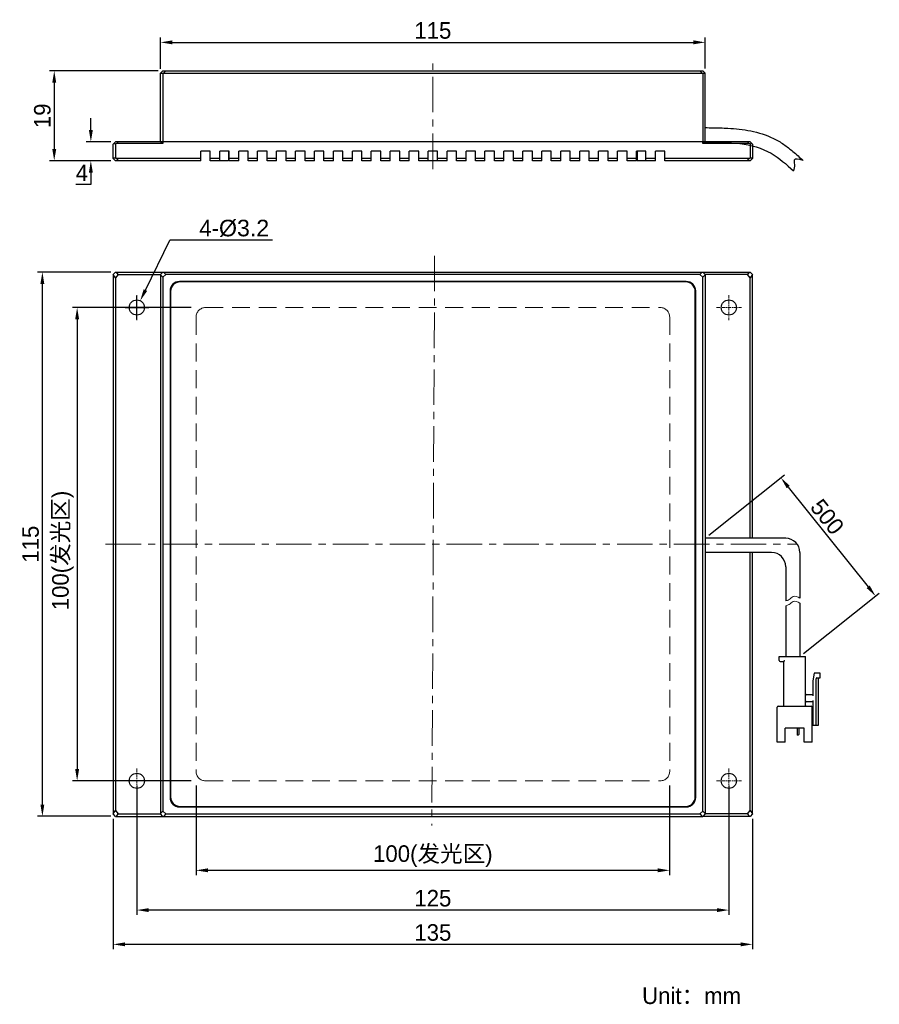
# Model space of a CAD drawing. Header units: inches. Extents: x 4728 to 4910, y -3444 to -3236.
import ezdxf

# ---------------------------------------------------------------- set-up
doc = ezdxf.new("R2010")
doc.units = ezdxf.units.IN
doc.header["$LTSCALE"] = 3
doc.header["$MEASUREMENT"] = 0
doc.header["$PDSIZE"] = -5
doc.linetypes.add('CENTERX2', pattern=[4, 2.5, -0.5, 0.5, -0.5])
doc.linetypes.add('DASHED2', pattern=[0.375, 0.25, -0.125])
doc.layers.get('Defpoints').update_dxf_attribs({"lineweight": 18})
for name, color, linetype, lineweight in [('中心线', 1, 'CENTERX2', 20), ('标注', 3, 'Continuous', 25), ('粗实线', 7, 'Continuous', 30), ('细实线', 7, 'Continuous', 15), ('虚线', 6, 'DASHED2', 18)]:
    doc.layers.add(name, color=color, linetype=linetype, lineweight=lineweight)
doc.styles.get("Standard").update_dxf_attribs({"font": '兰亭黑 GBK.TTF'})
doc.dimstyles.new('CST Standard', dxfattribs={"dimtxt": 3.5, "dimasz": 2.5, "dimexe": 1, "dimexo": 1, "dimgap": 0.6, "dimtad": 1, "dimtoh": 1, "dimdsep": 46, "dimtxsty": 'Standard', "dimcen": -2.5, "dimdle": 5, "dimclrd": 9, "dimclre": 9, "dimadec": 1, "dimazin": 2, "dimtfac": 1, "dimtofl": 0, "dimtmove": 0, "dimatfit": 0, "dimfxl": 1, "dimtolj": 1, "dimarcsym": 0})

# ---------------------------------------------------------------- blocks, each defined once
blk = doc.blocks.new('*X0')
at = {"layer": 'Defpoints', "color": 0}
for p in [(4747.79, -3403.96), (4882.79, -3403.96), (4747.79, -3431.51)]:
    blk.add_point(p, dxfattribs=at)
at = {"layer": '标注', "color": 9, "linetype": 'Continuous', "lineweight": -2, "ltscale": 3}
for p, q in [((4747.79, -3404.96), (4747.79, -3432.51)), ((4882.79, -3404.96), (4882.79, -3432.51)), ((4880.29, -3431.51), (4750.29, -3431.51))]:
    blk.add_line(p, q, dxfattribs=at)
at = {"layer": '标注', "color": 9}
for points in [[(4750.29, -3431.09), (4750.29, -3431.92), (4747.79, -3431.51)], [(4880.29, -3431.92), (4880.29, -3431.09), (4882.79, -3431.51)]]:
    blk.add_solid(points, dxfattribs=at)
at = {"layer": '标注', "color": 7, "ltscale": 3, "insert": (4815.29, -3429.02), "char_height": 3.5, "attachment_point": 5}
blk.add_mtext('\\A1;135', dxfattribs=at)
blk = doc.blocks.new('*X1')
at = {"layer": 'Defpoints', "color": 0}
for p in [(4752.79, -3396.96), (4877.79, -3396.96), (4752.79, -3424.27)]:
    blk.add_point(p, dxfattribs=at)
at = {"layer": '标注', "color": 9, "linetype": 'Continuous', "lineweight": -2, "ltscale": 3}
for p, q in [((4752.79, -3397.96), (4752.79, -3425.27)), ((4877.79, -3397.96), (4877.79, -3425.27)), ((4875.29, -3424.27), (4755.29, -3424.27))]:
    blk.add_line(p, q, dxfattribs=at)
at = {"layer": '标注', "color": 9}
for points in [[(4755.29, -3423.86), (4755.29, -3424.69), (4752.79, -3424.27)], [(4875.29, -3424.69), (4875.29, -3423.86), (4877.79, -3424.27)]]:
    blk.add_solid(points, dxfattribs=at)
at = {"layer": '标注', "color": 7, "ltscale": 3, "insert": (4815.29, -3421.78), "char_height": 3.5, "attachment_point": 5}
blk.add_mtext('\\A1;125', dxfattribs=at)
blk = doc.blocks.new('*X2')
at = {"layer": 'Defpoints', "color": 0}
for p in [(4765.29, -3396.96), (4865.29, -3396.96), (4765.29, -3415.87)]:
    blk.add_point(p, dxfattribs=at)
at = {"layer": '标注', "color": 9, "linetype": 'Continuous', "lineweight": -2, "ltscale": 3}
for p, q in [((4765.29, -3397.96), (4765.29, -3416.87)), ((4865.29, -3397.96), (4865.29, -3416.87)), ((4862.79, -3415.87), (4767.79, -3415.87))]:
    blk.add_line(p, q, dxfattribs=at)
at = {"layer": '标注', "color": 9}
for points in [[(4767.79, -3415.45), (4767.79, -3416.28), (4765.29, -3415.87)], [(4862.79, -3416.28), (4862.79, -3415.45), (4865.29, -3415.87)]]:
    blk.add_solid(points, dxfattribs=at)
at = {"layer": '标注', "color": 7, "ltscale": 3, "insert": (4815.29, -3412.86), "char_height": 3.5, "attachment_point": 5}
blk.add_mtext('\\A1;100(发光区)', dxfattribs=at)
blk = doc.blocks.new('*X3')
at = {"layer": 'Defpoints', "color": 0}
for p in [(4765.29, -3296.96), (4740.18, -3396.96), (4765.29, -3396.96)]:
    blk.add_point(p, dxfattribs=at)
at = {"layer": '标注', "color": 9, "linetype": 'Continuous', "lineweight": -2, "ltscale": 3}
for p, q in [((4764.29, -3296.96), (4739.18, -3296.96)), ((4740.18, -3299.46), (4740.18, -3394.46)), ((4764.29, -3396.96), (4739.18, -3396.96))]:
    blk.add_line(p, q, dxfattribs=at)
at = {"layer": '标注', "color": 9}
for points in [[(4740.59, -3299.46), (4739.76, -3299.46), (4740.18, -3296.96)], [(4739.76, -3394.46), (4740.59, -3394.46), (4740.18, -3396.96)]]:
    blk.add_solid(points, dxfattribs=at)
at = {"layer": '标注', "color": 7, "ltscale": 3, "insert": (4737.17, -3348.29), "char_height": 3.5, "attachment_point": 5, "rotation": 90}
blk.add_mtext('\\A1;100(发光区)', dxfattribs=at)
blk = doc.blocks.new('*X4')
at = {"layer": 'Defpoints', "color": 0}
for p in [(4872.79, -3345.71), (4908.78, -3357.93), (4892.79, -3370.71)]:
    blk.add_point(p, dxfattribs=at)
at = {"layer": '标注', "color": 9, "linetype": 'Continuous', "lineweight": -2, "ltscale": 3}
for p, q in [((4873.58, -3345.09), (4889.56, -3332.3)), ((4890.34, -3334.88), (4907.21, -3355.98)), ((4893.58, -3370.09), (4909.56, -3357.3))]:
    blk.add_line(p, q, dxfattribs=at)
at = {"layer": '标注', "color": 9}
for points in [[(4890.66, -3334.62), (4890.01, -3335.14), (4888.78, -3332.93)], [(4906.89, -3356.24), (4907.54, -3355.71), (4908.78, -3357.93)]]:
    blk.add_solid(points, dxfattribs=at)
at = {"layer": '标注', "color": 7, "ltscale": 3, "insert": (4898.56, -3341.18), "char_height": 3.5, "attachment_point": 5, "rotation": 308.6598}
blk.add_mtext('\\A1;500', dxfattribs=at)
blk = doc.blocks.new('*X5')
at = {"layer": 'Defpoints', "color": 0}
for p in [(4732.84, -3289.46), (4748.29, -3289.46), (4748.29, -3404.46)]:
    blk.add_point(p, dxfattribs=at)
at = {"layer": '标注', "color": 9, "linetype": 'Continuous', "lineweight": -2, "ltscale": 3}
for p, q in [((4747.29, -3289.46), (4731.84, -3289.46)), ((4732.84, -3401.96), (4732.84, -3291.96)), ((4747.29, -3404.46), (4731.84, -3404.46))]:
    blk.add_line(p, q, dxfattribs=at)
at = {"layer": '标注', "color": 9}
for points in [[(4733.25, -3291.96), (4732.42, -3291.96), (4732.84, -3289.46)], [(4732.42, -3401.96), (4733.25, -3401.96), (4732.84, -3404.46)]]:
    blk.add_solid(points, dxfattribs=at)
at = {"layer": '标注', "color": 7, "ltscale": 3, "insert": (4730.35, -3346.96), "char_height": 3.5, "attachment_point": 5, "rotation": 90}
blk.add_mtext('\\A1;115', dxfattribs=at)
blk = doc.blocks.new('*X6')
at = {"layer": 'Defpoints', "color": 0}
for p in [(4753.5, -3295.53), (4752.09, -3298.4)]:
    blk.add_point(p, dxfattribs=at)
at = {"layer": '标注', "color": 9, "linetype": 'Continuous', "lineweight": -2, "ltscale": 3}
for p in [(4754.6, -3293.28), (4781.44, -3282.72)]:
    blk.add_line(p, (4759.77, -3282.72), dxfattribs=at)
at = {"layer": '标注', "color": 9, "linetype": 'Continuous', "ltscale": 3}
for p, q in [((4752.79, -3299.46), (4752.79, -3294.46)), ((4750.29, -3296.96), (4755.29, -3296.96))]:
    blk.add_line(p, q, dxfattribs=at)
at = {"layer": '标注', "color": 9}
blk.add_solid([(4754.22, -3293.1), (4754.97, -3293.46), (4753.5, -3295.53)], dxfattribs=at)
at = {"layer": '标注', "color": 7, "ltscale": 3, "insert": (4773.35, -3280.23), "char_height": 3.5, "attachment_point": 5}
blk.add_mtext('\\A1;4-{\\A1;\\fArial|b0|i0|c134|p34;%%C3.2}', dxfattribs=at)
blk = doc.blocks.new('*X7')
at = {"layer": 'Defpoints', "color": 0}
for p in [(4872.79, -3240.93), (4757.79, -3247.51), (4872.79, -3247.45)]:
    blk.add_point(p, dxfattribs=at)
at = {"layer": '标注', "color": 9, "linetype": 'Continuous', "lineweight": -2, "ltscale": 3}
for p, q in [((4757.79, -3246.51), (4757.79, -3239.93)), ((4760.29, -3240.93), (4870.29, -3240.93)), ((4872.79, -3246.45), (4872.79, -3239.93))]:
    blk.add_line(p, q, dxfattribs=at)
at = {"layer": '标注', "color": 9}
for points in [[(4760.29, -3240.51), (4760.29, -3241.35), (4757.79, -3240.93)], [(4870.29, -3241.35), (4870.29, -3240.51), (4872.79, -3240.93)]]:
    blk.add_solid(points, dxfattribs=at)
at = {"layer": '标注', "color": 7, "ltscale": 3, "insert": (4815.29, -3238.44), "char_height": 3.5, "attachment_point": 5}
blk.add_mtext('\\A1;115', dxfattribs=at)
blk = doc.blocks.new('*X8')
at = {"layer": 'Defpoints', "color": 0}
for p in [(4758.29, -3246.95), (4735.34, -3265.95), (4748.29, -3265.95)]:
    blk.add_point(p, dxfattribs=at)
at = {"layer": '标注', "color": 9, "linetype": 'Continuous', "lineweight": -2, "ltscale": 3}
for p, q in [((4757.29, -3246.95), (4734.34, -3246.95)), ((4735.34, -3249.45), (4735.34, -3263.45)), ((4747.29, -3265.95), (4734.34, -3265.95))]:
    blk.add_line(p, q, dxfattribs=at)
at = {"layer": '标注', "color": 9}
for points in [[(4735.76, -3249.45), (4734.93, -3249.45), (4735.34, -3246.95)], [(4734.93, -3263.45), (4735.76, -3263.45), (4735.34, -3265.95)]]:
    blk.add_solid(points, dxfattribs=at)
at = {"layer": '标注', "color": 7, "ltscale": 3, "insert": (4732.85, -3256.45), "char_height": 3.5, "attachment_point": 5, "rotation": 90}
blk.add_mtext('\\A1;19', dxfattribs=at)
blk = doc.blocks.new('*X9')
at = {"layer": 'Defpoints', "color": 0}
for p in [(4748.29, -3261.95), (4743.07, -3265.95), (4748.29, -3265.95)]:
    blk.add_point(p, dxfattribs=at)
at = {"layer": '标注', "color": 9, "linetype": 'Continuous', "lineweight": -2, "ltscale": 3}
for p, q in [((4743.07, -3259.45), (4743.07, -3256.95)), ((4747.29, -3261.95), (4742.07, -3261.95)), ((4747.29, -3265.95), (4742.07, -3265.95)), ((4743.07, -3268.45), (4743.07, -3270.95)), ((4743.07, -3270.95), (4739.91, -3270.95))]:
    blk.add_line(p, q, dxfattribs=at)
at = {"layer": '标注', "color": 9}
for points in [[(4742.66, -3259.45), (4743.49, -3259.45), (4743.07, -3261.95)], [(4743.49, -3268.45), (4742.66, -3268.45), (4743.07, -3265.95)]]:
    blk.add_solid(points, dxfattribs=at)
at = {"layer": '标注', "color": 7, "ltscale": 3, "insert": (4741.19, -3268.49), "char_height": 3.5, "attachment_point": 5}
blk.add_mtext('\\A1;4', dxfattribs=at)

msp = doc.modelspace()

# ---------------------------------------------------------------- linework, layer by layer
at = {"layer": '中心线', "color": 0}
for p, q in [((4815.295, -3267.709), (4815.295, -3245.419)), ((4815.67, -3286.031), (4815.077, -3406.376)), ((4746.175, -3346.962), (4892.295, -3346.962))]:
    msp.add_line(p, q, dxfattribs=at)
at = {"layer": '中心线', "color": 0, "ltscale": 0.1}
for p, q in [((4752.795, -3294.322), (4752.795, -3299.602)), ((4877.795, -3294.322), (4877.795, -3299.602)), ((4750.155, -3296.962), (4755.435, -3296.962)), ((4875.155, -3296.962), (4880.435, -3296.962)), ((4752.795, -3394.322), (4752.795, -3399.602)), ((4877.795, -3394.322), (4877.795, -3399.602)), ((4750.155, -3396.962), (4755.435, -3396.962)), ((4875.155, -3396.962), (4880.435, -3396.962))]:
    msp.add_line(p, q, dxfattribs=at)
at = {"layer": '粗实线', "color": 0}
for p, q in [((4758.295, -3246.952), (4757.795, -3247.452)), ((4758.295, -3246.952), (4872.295, -3246.952)), ((4758.907, -3246.952), (4758.407, -3247.452)), ((4871.683, -3246.952), (4872.183, -3247.452)), ((4872.295, -3246.952), (4872.795, -3247.452)), ((4757.795, -3261.959), (4757.795, -3247.452)), ((4758.295, -3247.508), (4757.795, -3247.508)), ((4758.407, -3247.452), (4758.295, -3247.508)), ((4758.295, -3247.508), (4758.295, -3261.952)), ((4758.407, -3247.452), (4872.183, -3247.452)), ((4872.295, -3247.508), (4872.183, -3247.452)), ((4872.295, -3247.508), (4872.295, -3261.952)), ((4872.795, -3247.508), (4872.295, -3247.508)), ((4872.795, -3261.959), (4872.795, -3247.452)), ((4747.795, -3262.452), (4748.295, -3261.952)), ((4747.795, -3265.452), (4747.795, -3262.452)), ((4748.295, -3262.407), (4747.796, -3262.45)), ((4882.295, -3261.952), (4748.295, -3261.952)), ((4748.521, -3262.302), (4748.295, -3262.407)), ((4748.295, -3262.407), (4748.295, -3265.359)), ((4748.521, -3262.302), (4748.871, -3261.952)), ((4758.285, -3262.302), (4748.521, -3262.302)), ((4758.285, -3262.302), (4757.795, -3261.959)), ((4758.285, -3261.952), (4758.285, -3262.302)), ((4768.295, -3263.952), (4766.295, -3263.952)), ((4766.295, -3265.952), (4766.295, -3263.952)), ((4768.295, -3265.952), (4768.295, -3263.952)), ((4772.295, -3263.952), (4770.295, -3263.952)), ((4770.295, -3265.952), (4770.295, -3263.952)), ((4772.145, -3263.952), (4772.145, -3265.952)), ((4772.295, -3265.952), (4772.295, -3263.952)), ((4776.295, -3263.952), (4774.295, -3263.952)), ((4774.295, -3265.952), (4774.295, -3263.952)), ((4776.295, -3265.952), (4776.295, -3263.952)), ((4780.295, -3263.952), (4778.295, -3263.952)), ((4778.295, -3265.952), (4778.295, -3263.952)), ((4780.295, -3265.952), (4780.295, -3263.952)), ((4784.295, -3263.952), (4782.295, -3263.952)), ((4782.295, -3265.952), (4782.295, -3263.952)), ((4784.295, -3265.952), (4784.295, -3263.952)), ((4788.295, -3263.952), (4786.295, -3263.952)), ((4786.295, -3265.952), (4786.295, -3263.952)), ((4788.295, -3265.952), (4788.295, -3263.952)), ((4792.295, -3263.952), (4790.295, -3263.952)), ((4790.295, -3265.952), (4790.295, -3263.952)), ((4792.295, -3265.952), (4792.295, -3263.952)), ((4796.295, -3263.952), (4794.295, -3263.952)), ((4794.295, -3265.952), (4794.295, -3263.952)), ((4796.295, -3265.952), (4796.295, -3263.952)), ((4800.295, -3263.952), (4798.295, -3263.952)), ((4798.295, -3265.952), (4798.295, -3263.952)), ((4800.295, -3265.952), (4800.295, -3263.952)), ((4804.295, -3263.952), (4802.295, -3263.952)), ((4802.295, -3265.952), (4802.295, -3263.952)), ((4804.295, -3265.952), (4804.295, -3263.952)), ((4808.295, -3263.952), (4806.295, -3263.952)), ((4806.295, -3265.952), (4806.295, -3263.952)), ((4808.295, -3265.952), (4808.295, -3263.952)), ((4812.295, -3263.952), (4810.295, -3263.952)), ((4810.295, -3265.952), (4810.295, -3263.952)), ((4812.295, -3265.952), (4812.295, -3263.952)), ((4816.295, -3263.952), (4814.295, -3263.952)), ((4814.295, -3265.952), (4814.295, -3263.952)), ((4816.295, -3265.952), (4816.295, -3263.952)), ((4820.295, -3263.952), (4818.295, -3263.952)), ((4818.295, -3265.952), (4818.295, -3263.952)), ((4820.295, -3265.952), (4820.295, -3263.952)), ((4822.295, -3265.952), (4822.295, -3263.952)), ((4824.295, -3263.952), (4822.295, -3263.952)), ((4824.295, -3265.952), (4824.295, -3263.952)), ((4826.295, -3265.952), (4826.295, -3263.952)), ((4828.295, -3263.952), (4826.295, -3263.952)), ((4828.295, -3265.952), (4828.295, -3263.952)), ((4830.295, -3265.952), (4830.295, -3263.952)), ((4832.295, -3263.952), (4830.295, -3263.952)), ((4832.295, -3265.952), (4832.295, -3263.952)), ((4834.295, -3265.952), (4834.295, -3263.952)), ((4836.295, -3263.952), (4834.295, -3263.952)), ((4836.295, -3265.952), (4836.295, -3263.952)), ((4838.295, -3265.952), (4838.295, -3263.952)), ((4840.295, -3263.952), (4838.295, -3263.952)), ((4840.295, -3265.952), (4840.295, -3263.952)), ((4842.295, -3265.952), (4842.295, -3263.952)), ((4844.295, -3263.952), (4842.295, -3263.952)), ((4844.295, -3265.952), (4844.295, -3263.952)), ((4846.295, -3265.952), (4846.295, -3263.952)), ((4848.295, -3263.952), (4846.295, -3263.952)), ((4848.295, -3265.952), (4848.295, -3263.952)), ((4850.295, -3265.952), (4850.295, -3263.952)), ((4852.295, -3263.952), (4850.295, -3263.952)), ((4852.295, -3265.952), (4852.295, -3263.952)), ((4854.295, -3265.952), (4854.295, -3263.952)), ((4856.295, -3263.952), (4854.295, -3263.952)), ((4856.295, -3265.952), (4856.295, -3263.952)), ((4858.295, -3265.952), (4858.295, -3263.952)), ((4860.295, -3263.952), (4858.295, -3263.952)), ((4858.445, -3263.952), (4858.445, -3265.952)), ((4860.295, -3265.952), (4860.295, -3263.952)), ((4862.295, -3265.952), (4862.295, -3263.952)), ((4864.295, -3263.952), (4862.295, -3263.952)), ((4864.295, -3265.952), (4864.295, -3263.952)), ((4872.305, -3262.302), (4872.305, -3261.952)), ((4872.795, -3261.959), (4872.305, -3262.302)), ((4882.069, -3262.302), (4872.305, -3262.302)), ((4881.719, -3261.952), (4882.069, -3262.302)), ((4882.295, -3262.407), (4882.069, -3262.302)), ((4882.795, -3262.452), (4882.295, -3261.952)), ((4882.295, -3262.407), (4882.295, -3265.359)), ((4882.793, -3262.45), (4882.295, -3262.407)), ((4882.795, -3262.452), (4882.795, -3265.452)), ((4747.795, -3265.359), (4748.295, -3265.359)), ((4748.295, -3265.952), (4747.795, -3265.452)), ((4748.295, -3265.359), (4748.48, -3265.452)), ((4766.295, -3265.952), (4748.295, -3265.952)), ((4748.98, -3265.952), (4748.48, -3265.452)), ((4766.295, -3265.452), (4748.48, -3265.452)), ((4770.295, -3265.452), (4768.295, -3265.452)), ((4770.295, -3265.952), (4768.295, -3265.952)), ((4772.145, -3265.952), (4770.295, -3265.952)), ((4774.295, -3265.452), (4772.295, -3265.452)), ((4774.295, -3265.952), (4772.295, -3265.952)), ((4778.295, -3265.452), (4776.295, -3265.452)), ((4778.295, -3265.952), (4776.295, -3265.952)), ((4782.295, -3265.452), (4780.295, -3265.452)), ((4782.295, -3265.952), (4780.295, -3265.952)), ((4786.295, -3265.452), (4784.295, -3265.452)), ((4786.295, -3265.952), (4784.295, -3265.952)), ((4790.295, -3265.452), (4788.295, -3265.452)), ((4790.295, -3265.952), (4788.295, -3265.952)), ((4794.295, -3265.452), (4792.295, -3265.452)), ((4794.295, -3265.952), (4792.295, -3265.952)), ((4798.295, -3265.452), (4796.295, -3265.452)), ((4798.295, -3265.952), (4796.295, -3265.952)), ((4802.295, -3265.452), (4800.295, -3265.452)), ((4802.295, -3265.952), (4800.295, -3265.952)), ((4806.295, -3265.452), (4804.295, -3265.452)), ((4806.295, -3265.952), (4804.295, -3265.952)), ((4810.295, -3265.452), (4808.295, -3265.452)), ((4810.295, -3265.952), (4808.295, -3265.952)), ((4814.295, -3265.452), (4812.295, -3265.452)), ((4814.295, -3265.952), (4812.295, -3265.952)), ((4816.295, -3265.952), (4814.295, -3265.952)), ((4818.295, -3265.452), (4816.295, -3265.452)), ((4818.295, -3265.952), (4816.295, -3265.952)), ((4822.295, -3265.452), (4820.295, -3265.452)), ((4822.295, -3265.952), (4820.295, -3265.952)), ((4826.295, -3265.452), (4824.295, -3265.452)), ((4826.295, -3265.952), (4824.295, -3265.952)), ((4830.295, -3265.452), (4828.295, -3265.452)), ((4830.295, -3265.952), (4828.295, -3265.952)), ((4834.295, -3265.452), (4832.295, -3265.452)), ((4834.295, -3265.952), (4832.295, -3265.952)), ((4838.295, -3265.452), (4836.295, -3265.452)), ((4838.295, -3265.952), (4836.295, -3265.952)), ((4842.295, -3265.452), (4840.295, -3265.452)), ((4842.295, -3265.952), (4840.295, -3265.952)), ((4846.295, -3265.452), (4844.295, -3265.452)), ((4846.295, -3265.952), (4844.295, -3265.952)), ((4850.295, -3265.452), (4848.295, -3265.452)), ((4850.295, -3265.952), (4848.295, -3265.952)), ((4854.295, -3265.452), (4852.295, -3265.452)), ((4854.295, -3265.952), (4852.295, -3265.952)), ((4858.295, -3265.452), (4856.295, -3265.452)), ((4858.295, -3265.952), (4856.295, -3265.952)), ((4860.295, -3265.952), (4858.445, -3265.952)), ((4862.295, -3265.452), (4860.295, -3265.452)), ((4862.295, -3265.952), (4860.295, -3265.952)), ((4882.11, -3265.452), (4864.295, -3265.452)), ((4882.295, -3265.952), (4864.295, -3265.952)), ((4881.61, -3265.952), (4882.11, -3265.452)), ((4882.11, -3265.452), (4882.295, -3265.359)), ((4882.295, -3265.359), (4882.795, -3265.359)), ((4882.295, -3265.952), (4882.795, -3265.452)), ((4747.795, -3289.962), (4748.295, -3289.462)), ((4747.795, -3289.962), (4747.795, -3403.962)), ((4748.295, -3290.673), (4747.796, -3289.961)), ((4748.295, -3289.462), (4882.295, -3289.462)), ((4748.871, -3289.962), (4748.295, -3290.673)), ((4748.295, -3290.673), (4748.295, -3403.251)), ((4748.871, -3289.962), (4748.521, -3289.462)), ((4748.871, -3289.962), (4757.795, -3289.962)), ((4758.285, -3289.462), (4757.795, -3289.952)), ((4757.795, -3289.962), (4758.295, -3289.462)), ((4757.795, -3289.952), (4757.795, -3403.972)), ((4758.295, -3290.574), (4757.795, -3290.074)), ((4758.907, -3289.962), (4758.295, -3290.574)), ((4758.295, -3290.574), (4758.295, -3403.35)), ((4758.907, -3289.962), (4758.407, -3289.462)), ((4871.683, -3289.962), (4758.907, -3289.962)), ((4871.683, -3289.962), (4872.183, -3289.462)), ((4872.295, -3290.574), (4871.683, -3289.962)), ((4872.295, -3289.462), (4872.795, -3289.962)), ((4872.295, -3290.574), (4872.795, -3290.074)), ((4872.295, -3403.35), (4872.295, -3290.574)), ((4872.795, -3289.952), (4872.305, -3289.462)), ((4872.795, -3289.952), (4872.795, -3403.962)), ((4881.719, -3289.962), (4872.795, -3289.962)), ((4882.069, -3289.462), (4881.719, -3289.962)), ((4882.295, -3290.673), (4881.719, -3289.962)), ((4882.295, -3289.462), (4882.795, -3289.962)), ((4882.793, -3289.961), (4882.295, -3290.673)), ((4882.295, -3345.712), (4882.295, -3290.673)), ((4882.795, -3345.712), (4882.795, -3289.962)), ((4868.795, -3291.462), (4761.795, -3291.462)), ((4868.695, -3291.562), (4761.895, -3291.562)), ((4759.795, -3293.462), (4759.795, -3400.462)), ((4759.895, -3293.562), (4759.895, -3400.362)), ((4870.695, -3400.362), (4870.695, -3293.562)), ((4870.795, -3400.462), (4870.795, -3293.462)), ((4882.295, -3403.251), (4882.295, -3348.712)), ((4882.795, -3403.962), (4882.795, -3348.712)), ((4888.395, -3371.512), (4888.395, -3370.712)), ((4888.395, -3370.712), (4893.995, -3370.712)), ((4888.595, -3371.712), (4889.395, -3371.712)), ((4889.395, -3381.012), (4889.395, -3371.712)), ((4893.995, -3381.012), (4893.995, -3370.712)), ((4895.795, -3374.212), (4895.495, -3375.812)), ((4897.095, -3374.212), (4895.795, -3374.212)), ((4897.095, -3375.212), (4897.095, -3374.212)), ((4895.495, -3375.812), (4895.495, -3379.012)), ((4896.195, -3385.212), (4896.195, -3375.412)), ((4896.395, -3375.212), (4897.095, -3375.212)), ((4896.695, -3385.212), (4896.695, -3375.212)), ((4895.495, -3378.812), (4894.195, -3378.812)), ((4894.195, -3380.212), (4895.495, -3380.212)), ((4895.495, -3380.012), (4895.495, -3385.212)), ((4887.995, -3388.812), (4887.995, -3381.412)), ((4888.195, -3381.212), (4895.195, -3381.212)), ((4895.395, -3388.812), (4895.395, -3381.412)), ((4895.495, -3384.012), (4895.395, -3384.012)), ((4893.695, -3385.812), (4889.695, -3385.812)), ((4889.695, -3388.812), (4889.695, -3385.812)), ((4892.194, -3385.812), (4892.194, -3387.192)), ((4892.545, -3385.812), (4892.545, -3387.192)), ((4893.695, -3388.812), (4893.695, -3385.812)), ((4895.395, -3385.212), (4896.695, -3385.212)), ((4889.695, -3388.812), (4887.995, -3388.812)), ((4892.445, -3387.292), (4892.294, -3387.292)), ((4895.395, -3388.812), (4893.695, -3388.812)), ((4747.796, -3403.963), (4748.295, -3403.251)), ((4748.295, -3403.251), (4748.871, -3403.962)), ((4758.295, -3403.35), (4757.795, -3403.85)), ((4758.295, -3403.35), (4758.907, -3403.962)), ((4761.795, -3402.462), (4868.795, -3402.462)), ((4761.895, -3402.362), (4868.695, -3402.362)), ((4871.683, -3403.962), (4872.295, -3403.35)), ((4872.295, -3403.35), (4872.795, -3403.85)), ((4881.719, -3403.962), (4882.295, -3403.251)), ((4882.295, -3403.251), (4882.793, -3403.963)), ((4748.295, -3404.462), (4747.795, -3403.962)), ((4748.295, -3404.462), (4872.295, -3404.462)), ((4748.521, -3404.462), (4748.871, -3403.962)), ((4748.871, -3403.962), (4757.795, -3403.962)), ((4758.295, -3404.462), (4757.795, -3403.962)), ((4757.795, -3403.972), (4758.285, -3404.462)), ((4758.907, -3403.962), (4758.407, -3404.462)), ((4758.907, -3403.962), (4871.683, -3403.962)), ((4871.683, -3403.962), (4872.183, -3404.462)), ((4872.795, -3403.962), (4872.295, -3404.462)), ((4882.295, -3404.462), (4872.295, -3404.462)), ((4881.719, -3403.962), (4872.795, -3403.962)), ((4881.719, -3403.962), (4882.069, -3404.462)), ((4882.795, -3403.962), (4882.295, -3404.462))]:
    msp.add_line(p, q, dxfattribs=at)
at = {"layer": '粗实线', "color": 0, "ltscale": 3}
for p, q in [((4889.795, -3345.712), (4872.795, -3345.712)), ((4886.795, -3348.712), (4872.795, -3348.712)), ((4892.795, -3348.712), (4892.795, -3358.378)), ((4889.795, -3351.712), (4889.795, -3358.925)), ((4892.795, -3359.404), (4892.795, -3370.712)), ((4889.795, -3359.951), (4889.795, -3370.712))]:
    msp.add_line(p, q, dxfattribs=at)
at = {"layer": '粗实线', "color": 0}
for centre in [(4752.795, -3296.962), (4877.795, -3296.962), (4752.795, -3396.962), (4877.795, -3396.962)]:
    msp.add_circle(centre, 1.6, dxfattribs=at)
for centre, radius, start, end in [((4761.795, -3293.462), 2, 90, 180), ((4761.895, -3293.562), 2, 90, 180), ((4868.695, -3293.562), 2, 0, 90), ((4868.795, -3293.462), 2, 0, 90), ((4888.595, -3371.512), 0.2, 180, 270), ((4896.395, -3375.412), 0.2, 90, 180), ((4894.195, -3378.612), 0.2, 180, 270), ((4894.195, -3380.412), 0.2, 90, 180), ((4888.195, -3381.412), 0.2, 90, 180), ((4889.195, -3381.012), 0.2, 270, 0), ((4894.195, -3381.012), 0.2, 180, 270), ((4895.195, -3381.412), 0.2, 0, 90), ((4892.294, -3387.192), 0.1, 180, 270), ((4892.445, -3387.192), 0.1, 270, 0), ((4761.795, -3400.462), 2, 180, 270), ((4761.895, -3400.362), 2, 180, 270), ((4868.695, -3400.362), 2, 270, 0), ((4868.795, -3400.462), 2, 270, 0)]:
    msp.add_arc(centre, radius, start, end, dxfattribs=at)
at = {"layer": '粗实线', "color": 0, "ltscale": 3}
for centre in [(4889.795, -3348.712), (4886.795, -3351.712)]:
    msp.add_arc(centre, 3, 0, 90, dxfattribs=at)
for points, knots in [([(4872.832, -3258.952), (4873.347, -3258.958), (4873.868, -3258.965), (4875.441, -3258.992), (4876.505, -3259.02), (4879.18, -3259.171), (4880.802, -3259.334), (4884.036, -3259.983), (4885.65, -3260.471), (4887.581, -3261.408), (4887.955, -3261.607), (4888.689, -3262.037), (4889.041, -3262.262), (4890.064, -3262.962), (4890.697, -3263.459), (4892.06, -3264.599), (4892.769, -3265.246), (4893.449, -3265.866)], [0, 0, 0, 0, 10674.062814, 10674.062814, 32022.1884421, 32022.1884421, 63974.8694546, 63974.8694546, 95927.5504671, 95927.5504671, 103689.6713675, 103689.6713675, 111451.7922679, 111451.7922679, 126976.0340687, 126976.0340687, 146670.9633749, 146670.9633749, 146670.9633749, 146670.9633749]), ([(4872.795, -3261.952), (4877.776, -3262.013), (4884.862, -3262.1), (4889.924, -3266.713), (4891.428, -3268.083)], [0, 0, 0, 0, 37754.8432789, 53715.7908864, 53715.7908864, 53715.7908864, 53715.7908864]), ([(4893.449, -3265.866), (4892.579, -3265.629), (4891.286, -3265.276), (4891.77, -3266.949), (4891.556, -3267.659), (4891.428, -3268.083)], [0, 0, 0, 0, 26950.9697743, 40090.6326771, 59682.8306599, 59682.8306599, 59682.8306599, 59682.8306599])]:
    msp.add_open_spline(points, degree=3, knots=knots, dxfattribs=at)
at = {"layer": '粗实线', "color": 0}
msp.add_open_spline([(4889.395, -3371.712), (4889.398, -3371.709), (4889.407, -3371.7), (4889.426, -3371.681), (4889.453, -3371.654), (4889.485, -3371.622), (4889.521, -3371.586), (4889.558, -3371.549), (4889.583, -3371.524), (4889.595, -3371.512)], degree=3, knots=[0, 0, 0, 0, 5137.5221801, 18203.7684078, 36369.0920578, 57794.0832898, 81194.6694729, 105493.522164, 129621.0343846, 129621.0343846, 129621.0343846, 129621.0343846], dxfattribs=at)
at = {"layer": '细实线', "color": 0, "ltscale": 3}
for points, knots in [([(4889.795, -3358.925), (4890.033, -3358.888), (4890.582, -3358.689), (4891.527, -3357.735), (4892.316, -3358.036), (4892.795, -3358.378)], [0, 0, 0, 0, 13870.4865197, 32678.8376898, 60272.1142169, 60272.1142169, 60272.1142169, 60272.1142169]), ([(4889.795, -3359.951), (4890.033, -3359.914), (4890.582, -3359.715), (4891.527, -3358.761), (4892.316, -3359.062), (4892.795, -3359.404)], [0, 0, 0, 0, 13872.0074554, 32682.421011, 60278.7232141, 60278.7232141, 60278.7232141, 60278.7232141])]:
    msp.add_open_spline(points, degree=3, knots=knots, dxfattribs=at)
at = {"layer": '虚线', "color": 0, "ltscale": 5}
for p, q in [((4767.295, -3296.962), (4863.295, -3296.962)), ((4765.295, -3298.962), (4765.295, -3394.962)), ((4865.295, -3298.962), (4865.295, -3394.962)), ((4767.295, -3396.962), (4863.295, -3396.962))]:
    msp.add_line(p, q, dxfattribs=at)
for centre, start, end in [((4767.295, -3298.962), 90, 180), ((4863.295, -3298.962), 0, 90), ((4767.295, -3394.962), 180, 270), ((4863.295, -3394.962), 270, 0)]:
    msp.add_arc(centre, 2, start, end, dxfattribs=at)

# ---------------------------------------------------------------- texts
at = {"layer": '标注', "color": 0, "ltscale": 3, "insert": (4859.476, -3440.614), "char_height": 3.5, "width": 55.61586, "attachment_point": 1}
msp.add_mtext('{\\C0;Unit：mm}', dxfattribs=at)

# ---------------------------------------------------------------- dimensions: what is measured, and where the dimension line sits
at = {"layer": '标注', "color": 0, "ltscale": 3}
for base, p1, p2, picture, middle in [((4872.795, -3240.929), (4757.795, -3247.508), (4872.795, -3247.452), '*X7', (4815.295, -3238.441)), ((4752.795, -3424.275), (4877.795, -3396.962), (4752.795, -3396.962), '*X1', (4815.295, -3421.778))]:
    dim = msp.add_linear_dim(base=base, p1=p1, p2=p2, dimstyle='CST Standard', override={"dimsah": 1, "dimclrt": 7, "dimtzin": 0}, dxfattribs=at)
    dim.commit()
    dim.dimension.update_dxf_attribs({"geometry": picture, "text_midpoint": middle})
for base, p1, p2, angle, picture, middle in [((4735.342, -3265.952), (4758.295, -3246.952), (4748.295, -3265.952), 90, '*X8', (4732.845, -3256.452)), ((4743.074, -3265.952), (4748.295, -3261.952), (4748.295, -3265.952), 90, '*X9', (4741.191, -3268.492)), ((4732.835, -3289.462), (4748.295, -3404.462), (4748.295, -3289.462), 270, '*X5', (4730.348, -3346.962))]:
    dim = msp.add_linear_dim(base=base, p1=p1, p2=p2, angle=angle, dimstyle='CST Standard', override={"dimsah": 1, "dimclrt": 7, "dimtzin": 0}, dxfattribs=at)
    dim.commit()
    dim.dimension.update_dxf_attribs({"geometry": picture, "text_midpoint": middle})
dim = msp.add_diameter_dim_2p(p1=(4752.091, -3298.399), p2=(4753.499, -3295.525), text='4-{\\A1;\\fArial|b0|i0|c134|p34;<>}', dimstyle='CST Standard', override={"dimpost": '%%C<>', "dimtxsty": 'Standard', "dimsah": 1, "dimclrt": 7, "dimtzin": 0}, dxfattribs=at)
dim.commit()
dim.dimension.update_dxf_attribs({"geometry": '*X6', "text_midpoint": (4773.348, -3282.722), "dimtype": 163})
for base, p1, p2, angle, text, override, picture, middle in [((4740.178, -3396.962), (4765.295, -3296.962), (4765.295, -3396.962), 270, '<>(发光区)', {"dimsah": 1, "dimclrt": 7}, '*X3', (4740.178, -3348.286)), ((4908.776, -3357.927), (4872.795, -3345.712), (4892.795, -3370.712), 308.65981, '500', {"dimsah": 1, "dimclrt": 7, "dimtzin": 0}, '*X4', (4896.618, -3342.73))]:
    dim = msp.add_linear_dim(base=base, p1=p1, p2=p2, angle=angle, text=text, dimstyle='CST Standard', override=override, dxfattribs=at)
    dim.commit()
    dim.dimension.update_dxf_attribs({"geometry": picture, "text_midpoint": middle, "dimtype": 160})
dim = msp.add_linear_dim(base=(4765.295, -3415.868), p1=(4865.295, -3396.962), p2=(4765.295, -3396.962), text='<>(发光区)', dimstyle='CST Standard', override={"dimsah": 1, "dimclrt": 7, "dimtzin": 0}, dxfattribs=at)
dim.commit()
dim.dimension.update_dxf_attribs({"geometry": '*X2', "text_midpoint": (4815.295, -3412.858)})
dim = msp.add_linear_dim(base=(4747.795, -3431.507), p1=(4882.795, -3403.962), p2=(4747.795, -3403.962), dimstyle='CST Standard', override={"dimsah": 1, "dimclrt": 7, "dimtzin": 0}, dxfattribs=at)
dim.commit()
dim.dimension.update_dxf_attribs({"geometry": '*X0', "text_midpoint": (4815.295, -3431.507), "dimtype": 160})

doc.saveas('drawing.dxf')
